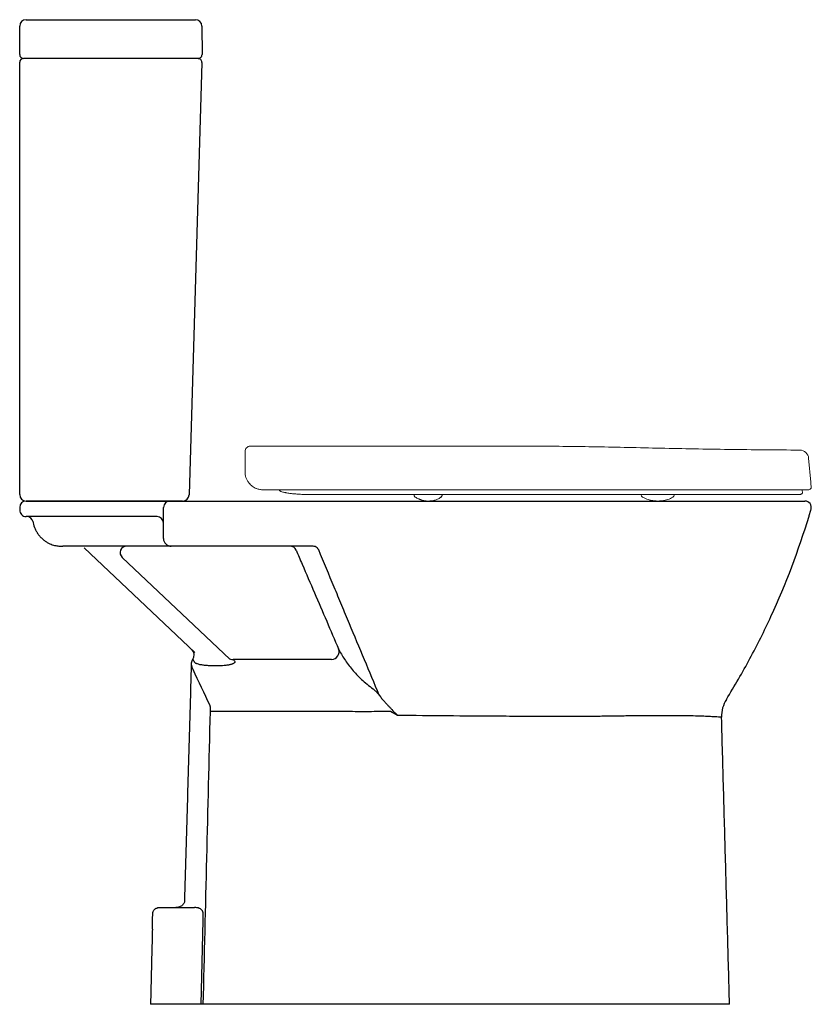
# Model space of a CAD drawing. Header units: millimetres. Extents: x 4850.766 to 4851.379, y 2500.707 to 2501.47.
import ezdxf

# ---------------------------------------------------------------- set-up
doc = ezdxf.new("R2010")
doc.units = ezdxf.units.MM
doc.layers.add('SANINDUSA', color=3, linetype='Continuous')

msp = doc.modelspace()

# ---------------------------------------------------------------- linework, layer by layer
at = {"layer": 'SANINDUSA'}
for p, q in [((4850.76566, 2501.44299), (4850.76566, 2501.46499)), ((4850.77066, 2501.46999), (4850.78366, 2501.46999)), ((4850.78366, 2501.46999), (4850.8889, 2501.46999)), ((4850.8889, 2501.46999), (4850.9019, 2501.46999)), ((4850.9069, 2501.46502), (4850.90701, 2501.44301)), ((4850.76566, 2501.10199), (4850.76566, 2501.43699)), ((4850.78366, 2501.43999), (4850.76866, 2501.43999)), ((4850.88901, 2501.43999), (4850.78366, 2501.43999)), ((4850.90401, 2501.43999), (4850.88901, 2501.43999)), ((4850.90688, 2501.43691), (4850.89693, 2501.10185)), ((4851.37933, 2501.10667), (4851.37894, 2501.10667)), ((4851.37233, 2501.10308), (4851.37249, 2501.10308)), ((4850.78366, 2501.09699), (4850.77066, 2501.09699)), ((4850.87894, 2501.09699), (4850.78366, 2501.09699)), ((4850.83066, 2501.09699), (4850.87215, 2501.09699)), ((4850.87215, 2501.09699), (4850.88215, 2501.09699)), ((4850.89194, 2501.09699), (4850.87894, 2501.09699)), ((4850.87215, 2501.08499), (4850.83066, 2501.08499)), ((4850.90139, 2500.97951), (4850.81561, 2501.06063)), ((4850.84512, 2501.05336), (4850.92846, 2500.97456)), ((4850.90624, 2500.70699), (4850.90781, 2500.77199)), ((4850.90781, 2500.77199), (4850.90794, 2500.77717)), ((4850.90624, 2500.70699), (4850.86709, 2500.70699)), ((4850.90755, 2500.70699), (4850.90624, 2500.70699)), ((4850.90821, 2500.70699), (4850.90755, 2500.70699)), ((4851.21305, 2500.70699), (4850.91281, 2500.70699)), ((4851.31597, 2500.70699), (4851.21305, 2500.70699))]:
    msp.add_line(p, q, dxfattribs=at)
at = {"layer": 'SANINDUSA', "linetype": 'Continuous', "lineweight": 15}
for p, q in [((4850.94035, 2501.13547), (4850.94035, 2501.11967)), ((4851.37728, 2501.1301), (4851.37889, 2501.11167)), ((4851.37933, 2501.10667), (4851.37889, 2501.11167)), ((4851.07148, 2501.10157), (4851.07147, 2501.10208)), ((4851.09309, 2501.10208), (4851.09308, 2501.10157)), ((4851.24748, 2501.10172), (4851.24747, 2501.10208)), ((4851.25847, 2501.10217), (4851.25847, 2501.10208)), ((4851.27301, 2501.10174), (4851.27301, 2501.10208)), ((4851.37226, 2501.10567), (4851.37249, 2501.10308))]:
    msp.add_line(p, q, dxfattribs=at)
at = {"layer": 'SANINDUSA'}
for centre, radius, start, end in [((4850.77066, 2501.46499), 0.005, 90, 180), ((4850.9019, 2501.46499), 0.005, 0.3, 90), ((4850.76866, 2501.44299), 0.003, 180, 270), ((4850.90401, 2501.44299), 0.003, 270, 0.3), ((4850.76866, 2501.43699), 0.003, 90, 180), ((4850.90388, 2501.43699), 0.003, 358.3, 90), ((4850.77066, 2501.10199), 0.005, 180, 270), ((4850.89194, 2501.10199), 0.005, 270, 358.3), ((4850.77066, 2501.09199), 0.005, 90, 179.98061), ((4850.88215, 2501.09199), 0.005, 90, 180), ((4851.37434, 2501.09199), 0.005, 343.70388, 90), ((4850.77066, 2501.08999), 0.005, 179.98061, 270), ((4850.7711, 2501.07999), 0.005, 10.07377, 89.99924), ((4850.87215, 2501.07999), 0.005, 0, 90), ((4850.84856, 2501.05699), 0.005, 90, 226.60368), ((4850.88315, 2501.06799), 0.006, 180, 270), ((4850.97531, 2501.05699), 0.005, 23.3121, 89.98442), ((4850.89604, 2500.97769), 0.005, 319.44059, 46.60368), ((4851.00726, 2500.98031), 0.006, 271.22069, 20.03916), ((4850.90369, 2500.97126), 0.005, 140.16513, 178.3657), ((4850.93047, 2500.9785), 0.00424, 227.35704, 277.62237), ((4851.33475, 2500.93012), 0.025, 148.25617, 181.6), ((4850.91596, 2500.87097), 0.06296, 87.87809, 92.06774)]:
    msp.add_arc(centre, radius, start, end, dxfattribs=at)
at = {"layer": 'SANINDUSA', "linetype": 'Continuous', "lineweight": 15}
for centre, radius, start, end in [((4850.94435, 2501.13547), 0.004, 89.79743, 180), ((4851.37031, 2501.12949), 0.007, 5, 89.64088), ((4851.37694, 2501.10817), 0.0025, 270, 323.13), ((4851.27082, 2501.10184), 0.00219, 300.16488, 357.42652)]:
    msp.add_arc(centre, radius, start, end, dxfattribs=at)
at = {"layer": 'SANINDUSA'}
msp.add_ellipse((4796.06336, 551.2039), major_axis=(55.85231, 1999.20124), ratio=0.000859, start_param=6.059769, end_param=6.060282, dxfattribs=at)
at = {"layer": 'SANINDUSA', "linetype": 'Continuous', "lineweight": 15}
for points, knots in [([(4850.94434, 2501.13947), (4850.948, 2501.13947), (4850.9527, 2501.13947), (4850.99573, 2501.13965), (4851.06657, 2501.13952), (4851.13636, 2501.13947), (4851.16782, 2501.13945)], [0, 0, 0, 0, 0.0491268, 0.063152, 0.5776323, 1, 1, 1, 1]), ([(4851.16782, 2501.13945), (4851.17497, 2501.13943), (4851.19, 2501.13938), (4851.21317, 2501.13902), (4851.23761, 2501.1385), (4851.26285, 2501.13791), (4851.2889, 2501.13738), (4851.31574, 2501.13695), (4851.34298, 2501.13667), (4851.36127, 2501.13655), (4851.37035, 2501.13649)], [0, 0, 0, 0, 0.105886, 0.222562, 0.343242, 0.467903, 0.59652, 0.729061, 0.86554, 1, 1, 1, 1]), ([(4850.94338, 2501.11098), (4850.94284, 2501.11166), (4850.94239, 2501.11235), (4850.94182, 2501.11342), (4850.94164, 2501.11379), (4850.94133, 2501.11451), (4850.94119, 2501.11488), (4850.94083, 2501.11597), (4850.94065, 2501.1167), (4850.94047, 2501.11781), (4850.94042, 2501.11818), (4850.94038, 2501.11874), (4850.94037, 2501.11893), (4850.94035, 2501.1193), (4850.94035, 2501.11949), (4850.94035, 2501.11967)], [0, 0, 0, 0, 0.25, 0.25, 0.375, 0.375, 0.5, 0.5, 0.75, 0.75, 0.875, 0.875, 0.9375, 0.9375, 1, 1, 1, 1]), ([(4850.94915, 2501.10667), (4850.94802, 2501.10713), (4850.94697, 2501.10772), (4850.94551, 2501.1088), (4850.94504, 2501.1092), (4850.94416, 2501.11005), (4850.94376, 2501.1105), (4850.94338, 2501.11098)], [0, 0, 0, 0, 0.5, 0.5, 0.75, 0.75, 1, 1, 1, 1]), ([(4850.94669, 2501.10796), (4850.94713, 2501.10768), (4850.94794, 2501.10719), (4850.94875, 2501.10685), (4850.94911, 2501.10671)], [0, 0, 0, 0, 0.557587, 1, 1, 1, 1]), ([(4850.94915, 2501.10667), (4850.94999, 2501.10634), (4850.95085, 2501.10609), (4850.95214, 2501.10584), (4850.95258, 2501.10578), (4850.95324, 2501.10572), (4850.95346, 2501.1057), (4850.95391, 2501.10568), (4850.95413, 2501.10567), (4850.95435, 2501.10567)], [0, 0, 0, 0, 0.5, 0.5, 0.75, 0.75, 0.875, 0.875, 1, 1, 1, 1]), ([(4850.95435, 2501.10567), (4850.96479, 2501.10567), (4850.97526, 2501.10567), (4850.99627, 2501.10567), (4851.00681, 2501.10567), (4851.02794, 2501.10567), (4851.03852, 2501.10567), (4851.05974, 2501.10567), (4851.07036, 2501.10567), (4851.09164, 2501.10567), (4851.1023, 2501.10567), (4851.12362, 2501.10567), (4851.13429, 2501.10567), (4851.14763, 2501.10567), (4851.15164, 2501.10567), (4851.15564, 2501.10567), (4851.15831, 2501.10567), (4851.15964, 2501.10567), (4851.16364, 2501.10567), (4851.16631, 2501.10567), (4851.17165, 2501.10567), (4851.17431, 2501.10567), (4851.1823, 2501.10567), (4851.18762, 2501.10567), (4851.19556, 2501.10567), (4851.19821, 2501.10567), (4851.20348, 2501.10567), (4851.20611, 2501.10567), (4851.21399, 2501.10567), (4851.2192, 2501.10567), (4851.22957, 2501.10567), (4851.23471, 2501.10567), (4851.24235, 2501.10567), (4851.24488, 2501.10567), (4851.24993, 2501.10567), (4851.25243, 2501.10567), (4851.2599, 2501.10567), (4851.26483, 2501.10567), (4851.27209, 2501.10567), (4851.27449, 2501.10567), (4851.27926, 2501.10567), (4851.28162, 2501.10567), (4851.28865, 2501.10567), (4851.29323, 2501.10567), (4851.3022, 2501.10567), (4851.30657, 2501.10567), (4851.31507, 2501.10567), (4851.3192, 2501.10567), (4851.32516, 2501.10567), (4851.3271, 2501.10567), (4851.33092, 2501.10567), (4851.33279, 2501.10567), (4851.33827, 2501.10567), (4851.34175, 2501.10567), (4851.34668, 2501.10567), (4851.34827, 2501.10567), (4851.35135, 2501.10567), (4851.35283, 2501.10567), (4851.35569, 2501.10567), (4851.35707, 2501.10567), (4851.35969, 2501.10567), (4851.36094, 2501.10567), (4851.36332, 2501.10567), (4851.36444, 2501.10567), (4851.36656, 2501.10567), (4851.36755, 2501.10567), (4851.36939, 2501.10567), (4851.37024, 2501.10567), (4851.37141, 2501.10567), (4851.37178, 2501.10567), (4851.37248, 2501.10567), (4851.37281, 2501.10567), (4851.37438, 2501.10567), (4851.37534, 2501.10567), (4851.3763, 2501.10567), (4851.37654, 2501.10567), (4851.37686, 2501.10567), (4851.37694, 2501.10567), (4851.37694, 2501.10567)], [0, 0, 0, 0, 0.0625, 0.0625, 0.125, 0.125, 0.1875, 0.1875, 0.25, 0.25, 0.3125, 0.3125, 0.375, 0.375, 0.390625, 0.398437, 0.398437, 0.40625, 0.40625, 0.421875, 0.421875, 0.4375, 0.4375, 0.46875, 0.46875, 0.484375, 0.484375, 0.5, 0.5, 0.53125, 0.53125, 0.5625, 0.5625, 0.578125, 0.578125, 0.59375, 0.59375, 0.625, 0.625, 0.640625, 0.640625, 0.65625, 0.65625, 0.6875, 0.6875, 0.71875, 0.71875, 0.75, 0.75, 0.765625, 0.765625, 0.78125, 0.78125, 0.8125, 0.8125, 0.828125, 0.828125, 0.84375, 0.84375, 0.859375, 0.859375, 0.875, 0.875, 0.890625, 0.890625, 0.90625, 0.90625, 0.921875, 0.921875, 0.929687, 0.929687, 0.9375, 0.9375, 0.96875, 0.96875, 0.984375, 0.984375, 1, 1, 1, 1]), ([(4850.97164, 2501.10349), (4850.97137, 2501.10355), (4850.97056, 2501.1037), (4850.96948, 2501.10397), (4850.96852, 2501.10425), (4850.96777, 2501.10459), (4850.96721, 2501.1049), (4850.96695, 2501.10521), (4850.9669, 2501.10527)], [0, 0, 0, 0, 0.1282459, 0.3764273, 0.641299, 0.8058129, 0.9534332, 0.9939488, 0.9939488, 0.9939488, 0.9939488]), ([(4850.98949, 2501.10208), (4850.98949, 2501.10208), (4850.9881, 2501.10208), (4850.98532, 2501.10212), (4850.98146, 2501.1023), (4850.97795, 2501.10259), (4850.97484, 2501.10296), (4850.9728, 2501.10327), (4850.97204, 2501.10344), (4850.97164, 2501.10349)], [0, 0, 0, 0, 0.000003, 0.186011, 0.377543, 0.563417, 0.754324, 0.973224, 1, 1, 1, 1]), ([(4851.37033, 2501.10208), (4851.37033, 2501.10208), (4851.37005, 2501.10208), (4851.36922, 2501.10208), (4851.36887, 2501.10208), (4851.36804, 2501.10208), (4851.36708, 2501.10208), (4851.36585, 2501.10208), (4851.36449, 2501.10208), (4851.36374, 2501.10208), (4851.36131, 2501.10208), (4851.35947, 2501.10208), (4851.35637, 2501.10208), (4851.35528, 2501.10208), (4851.35299, 2501.10208), (4851.3518, 2501.10208), (4851.34929, 2501.10208), (4851.34799, 2501.10208), (4851.34527, 2501.10208), (4851.34385, 2501.10208), (4851.34095, 2501.10208), (4851.33945, 2501.10208), (4851.33638, 2501.10208), (4851.33481, 2501.10208), (4851.32997, 2501.10208), (4851.32661, 2501.10208), (4851.32135, 2501.10208), (4851.31956, 2501.10208), (4851.31592, 2501.10208), (4851.31407, 2501.10208), (4851.3103, 2501.10208), (4851.30838, 2501.10208), (4851.30449, 2501.10208), (4851.30252, 2501.10208), (4851.29653, 2501.10208), (4851.29245, 2501.10208), (4851.2862, 2501.10208), (4851.2841, 2501.10208), (4851.27986, 2501.10208), (4851.27772, 2501.10208), (4851.27125, 2501.10208), (4851.26685, 2501.10208), (4851.25794, 2501.10208), (4851.25342, 2501.10208), (4851.24428, 2501.10208), (4851.23966, 2501.10208), (4851.23034, 2501.10208), (4851.22564, 2501.10208), (4851.21619, 2501.10208), (4851.21143, 2501.10208), (4851.20186, 2501.10208), (4851.19705, 2501.10208), (4851.1874, 2501.10208), (4851.18256, 2501.10208), (4851.17528, 2501.10208), (4851.17286, 2501.10208), (4851.16922, 2501.10208), (4851.168, 2501.10208), (4851.16557, 2501.10208), (4851.1595, 2501.10208), (4851.15343, 2501.10208), (4851.14371, 2501.10208), (4851.13885, 2501.10208), (4851.12427, 2501.10208), (4851.11455, 2501.10208), (4851.1, 2501.10208), (4851.09514, 2501.10208), (4851.08545, 2501.10208), (4851.08061, 2501.10208), (4851.0661, 2501.10208), (4851.05645, 2501.10208), (4851.0372, 2501.10208), (4851.02761, 2501.10208), (4851.00849, 2501.10208), (4850.99897, 2501.10208), (4850.98949, 2501.10208)], [0, 0, 0, 0, 0.03125, 0.03125, 0.046875, 0.046875, 0.0625, 0.078125, 0.078125, 0.09375, 0.09375, 0.125, 0.125, 0.140625, 0.140625, 0.15625, 0.15625, 0.171875, 0.171875, 0.1875, 0.1875, 0.203125, 0.203125, 0.21875, 0.21875, 0.25, 0.25, 0.265625, 0.265625, 0.28125, 0.28125, 0.296875, 0.296875, 0.3125, 0.3125, 0.34375, 0.34375, 0.359375, 0.359375, 0.375, 0.375, 0.40625, 0.40625, 0.4375, 0.4375, 0.46875, 0.46875, 0.5, 0.5, 0.53125, 0.53125, 0.5625, 0.5625, 0.59375, 0.59375, 0.609375, 0.609375, 0.617188, 0.617188, 0.625, 0.65625, 0.65625, 0.6875, 0.6875, 0.75, 0.75, 0.78125, 0.78125, 0.8125, 0.8125, 0.875, 0.875, 0.9375, 0.9375, 1, 1, 1, 1]), ([(4851.07241, 2501.09993), (4851.07228, 2501.10002), (4851.07198, 2501.10022), (4851.07164, 2501.10074), (4851.07145, 2501.10125), (4851.07148, 2501.10153), (4851.07148, 2501.10157)], [0, 0, 0, 0, 0.23043, 0.570219, 0.936625, 1, 1, 1, 1]), ([(4851.08213, 2501.09699), (4851.08168, 2501.097), (4851.08105, 2501.09701), (4851.08014, 2501.09707), (4851.07961, 2501.09713), (4851.07915, 2501.0972), (4851.07864, 2501.0973), (4851.078, 2501.09746), (4851.07754, 2501.09763), (4851.07713, 2501.09778), (4851.07693, 2501.09786), (4851.07655, 2501.098), (4851.07602, 2501.0982), (4851.07538, 2501.09848), (4851.07453, 2501.09884), (4851.07344, 2501.09934), (4851.07276, 2501.09973), (4851.07241, 2501.09993)], [0, 0, 0, 0, 0.136434, 0.187931, 0.231453, 0.269767, 0.305046, 0.370258, 0.472415, 0.506347, 0.523568, 0.540779, 0.617174, 0.661835, 0.715308, 0.854015, 1, 1, 1, 1]), ([(4851.09247, 2501.10013), (4851.09173, 2501.09963), (4851.09025, 2501.09862), (4851.08776, 2501.09763), (4851.08503, 2501.09708), (4851.08314, 2501.09702), (4851.08213, 2501.09699)], [0, 0, 0, 0, 0.223872, 0.451561, 0.70786, 1, 1, 1, 1]), ([(4851.09306, 2501.10156), (4851.09305, 2501.1014), (4851.09304, 2501.10101), (4851.09278, 2501.10049), (4851.09246, 2501.10012), (4851.09226, 2501.1), (4851.0922, 2501.09996)], [0, 0, 0, 0, 0.254539, 0.602095, 0.885789, 1, 1, 1, 1]), ([(4851.24857, 2501.09996), (4851.24851, 2501.10001), (4851.24815, 2501.10018), (4851.24772, 2501.10074), (4851.2475, 2501.10134), (4851.24748, 2501.10163), (4851.24748, 2501.10172)], [0, 0, 0, 0, 0.1660165, 0.5273206, 0.8405001, 1, 1, 1, 1]), ([(4851.26024, 2501.09699), (4851.25948, 2501.09701), (4851.25815, 2501.09704), (4851.25674, 2501.09721), (4851.25581, 2501.09737), (4851.25499, 2501.09752), (4851.25407, 2501.09773), (4851.25263, 2501.09812), (4851.25067, 2501.09884), (4851.24931, 2501.09957), (4851.24857, 2501.09996)], [0, 0, 0, 0, 0.186293, 0.322257, 0.407028, 0.447322, 0.517983, 0.637933, 0.804359, 1, 1, 1, 1]), ([(4851.27192, 2501.09995), (4851.27132, 2501.09962), (4851.27017, 2501.09898), (4851.26824, 2501.09815), (4851.26595, 2501.09748), (4851.26328, 2501.09707), (4851.26123, 2501.09702), (4851.26024, 2501.09699)], [0, 0, 0, 0, 0.208259, 0.40108, 0.566797, 0.792246, 1, 1, 1, 1]), ([(4851.37233, 2501.10308), (4851.37221, 2501.10292), (4851.37208, 2501.10278), (4851.37179, 2501.10254), (4851.37162, 2501.10243), (4851.37128, 2501.10226), (4851.3711, 2501.10219), (4851.37072, 2501.1021), (4851.37052, 2501.10208), (4851.37033, 2501.10208)], [0, 0, 0, 0, 0.25, 0.25, 0.5, 0.5, 0.75, 0.75, 1, 1, 1, 1])]:
    msp.add_open_spline(points, degree=3, knots=knots, dxfattribs=at)
at = {"layer": 'SANINDUSA'}
for points, degree in [([(4850.76566, 2501.09199), (4850.76566, 2501.08999)], 1), ([(4850.87715, 2501.06799), (4850.87715, 2501.07599), (4850.87715, 2501.08399), (4850.87715, 2501.09199)], 3), ([(4851.34806, 2501.0076), (4851.35968, 2501.03279), (4851.36955, 2501.05878), (4851.37759, 2501.08539)], 3), ([(4851.37759, 2501.08539), (4851.37914, 2501.09059)], 1), ([(4850.87315, 2501.06199), (4850.85899, 2501.06199), (4850.84482, 2501.06199), (4850.83066, 2501.06199)], 3), ([(4850.8987, 2500.9714), (4850.89338, 2500.7869)], 1), ([(4850.90007, 2500.96644), (4850.89941, 2500.96779), (4850.89899, 2500.96916), (4850.89881, 2500.97053)], 3), ([(4850.90105, 2500.97227), (4850.90076, 2500.97276), (4850.90051, 2500.97323), (4850.90029, 2500.97369)], 3), ([(4850.90537, 2500.97016), (4850.90468, 2500.97039), (4850.90408, 2500.97056), (4850.90356, 2500.97073)], 3), ([(4850.91895, 2500.96922), (4850.91847, 2500.96922), (4850.91799, 2500.96922), (4850.9175, 2500.96922)], 3), ([(4850.93103, 2500.9743), (4850.93132, 2500.97402), (4850.93161, 2500.97375), (4850.9319, 2500.97348)], 3), ([(4850.91323, 2500.93845), (4850.90884, 2500.94771), (4850.90445, 2500.95704), (4850.90007, 2500.96644)], 3), ([(4851.04824, 2500.94179), (4851.05411, 2500.93547)], 1), ([(4851.31597, 2500.70699), (4851.30976, 2500.92943)], 1), ([(4850.8685, 2500.76535), (4850.86709, 2500.70699)], 1)]:
    msp.add_open_spline(points, degree=degree, dxfattribs=at)
for points, knots in [([(4850.77066, 2501.09699), (4850.77066, 2501.09699), (4850.7706, 2501.09699), (4850.77092, 2501.09699), (4850.77194, 2501.09699), (4850.77374, 2501.09699), (4850.77634, 2501.09699), (4850.77986, 2501.09699), (4850.78445, 2501.09699), (4850.78948, 2501.09699), (4850.79462, 2501.09699), (4850.79956, 2501.09699), (4850.80498, 2501.09699), (4850.81084, 2501.09699), (4850.8171, 2501.09699), (4850.82376, 2501.09699), (4850.82836, 2501.09699), (4850.83066, 2501.09699)], [0, 0, 0, 0, 0.0000088, 0.082589, 0.1653896, 0.2481569, 0.3306917, 0.4195526, 0.5085925, 0.5972989, 0.6563099, 0.7154411, 0.7743461, 0.8306128, 0.886831, 0.9434322, 1, 1, 1, 1]), ([(4850.88215, 2501.09699), (4850.88215, 2501.09699), (4850.8822, 2501.09699), (4850.88233, 2501.09699), (4850.88238, 2501.09699), (4850.88251, 2501.09699), (4850.88258, 2501.09699), (4850.88284, 2501.09699), (4850.88305, 2501.09699), (4850.88342, 2501.09699), (4850.88356, 2501.09699), (4850.88384, 2501.09699), (4850.884, 2501.09699), (4850.88449, 2501.09699), (4850.88484, 2501.09699), (4850.88562, 2501.09699), (4850.88604, 2501.09699), (4850.88739, 2501.09699), (4850.88837, 2501.09699), (4850.88943, 2501.09699)], [0, 0, 0, 0, 0.125, 0.125, 0.1875, 0.1875, 0.25, 0.25, 0.375, 0.375, 0.4375, 0.4375, 0.5, 0.5, 0.625, 0.625, 0.75, 0.75, 1, 1, 1, 1]), ([(4850.88943, 2501.09699), (4850.91125, 2501.09699), (4850.93324, 2501.09699), (4850.97752, 2501.09699), (4850.99982, 2501.09699), (4851.02789, 2501.09699), (4851.03351, 2501.09699), (4851.04478, 2501.09699), (4851.05042, 2501.09699), (4851.06735, 2501.09699), (4851.07865, 2501.09699), (4851.11259, 2501.09699), (4851.13526, 2501.09699), (4851.15797, 2501.09699)], [0, 0, 0, 0, 0.25, 0.25, 0.5, 0.5, 0.5625, 0.5625, 0.625, 0.625, 0.75, 0.75, 1, 1, 1, 1]), ([(4851.15797, 2501.09699), (4851.16176, 2501.09699), (4851.16934, 2501.09699), (4851.18246, 2501.09699), (4851.19729, 2501.09699), (4851.21376, 2501.09699), (4851.23003, 2501.09699), (4851.246, 2501.09699), (4851.26027, 2501.09699), (4851.27289, 2501.09699), (4851.28394, 2501.09699), (4851.29494, 2501.09699), (4851.30583, 2501.09699), (4851.31648, 2501.09699), (4851.32655, 2501.09699), (4851.33592, 2501.09699), (4851.34428, 2501.09699), (4851.35161, 2501.09699), (4851.35792, 2501.09699), (4851.36334, 2501.09699), (4851.36755, 2501.09699), (4851.37064, 2501.09699), (4851.37274, 2501.09699), (4851.37408, 2501.09699), (4851.37425, 2501.09699), (4851.37434, 2501.09699)], [0, 0, 0, 0, 0.037489, 0.074978, 0.129893, 0.184984, 0.240111, 0.295156, 0.350031, 0.391129, 0.432255, 0.473348, 0.517838, 0.562503, 0.607197, 0.651803, 0.696243, 0.737256, 0.778404, 0.819529, 0.86051, 0.895332, 0.930263, 0.965188, 1, 1, 1, 1]), ([(4850.83066, 2501.08499), (4850.82836, 2501.08499), (4850.82376, 2501.08499), (4850.8171, 2501.08499), (4850.81084, 2501.08499), (4850.80498, 2501.08499), (4850.79956, 2501.08499), (4850.79462, 2501.08499), (4850.78948, 2501.08499), (4850.78445, 2501.08499), (4850.77986, 2501.08499), (4850.77634, 2501.08499), (4850.77374, 2501.08499), (4850.77194, 2501.08499), (4850.77092, 2501.08499), (4850.7706, 2501.08499), (4850.77066, 2501.08499), (4850.77066, 2501.08499)], [0, 0, 0, 0, 0.056568, 0.113169, 0.169387, 0.225654, 0.284559, 0.34369, 0.402701, 0.491407, 0.580447, 0.669308, 0.751843, 0.83461, 0.917411, 0.999991, 1, 1, 1, 1]), ([(4850.77608, 2501.08086), (4850.7761, 2501.08063), (4850.77627, 2501.07875), (4850.7773, 2501.07611), (4850.77883, 2501.07304), (4850.7803, 2501.07084), (4850.78202, 2501.06882), (4850.78393, 2501.06704), (4850.78596, 2501.06554), (4850.78802, 2501.06434), (4850.79, 2501.06345), (4850.79248, 2501.06262), (4850.79527, 2501.06211), (4850.79754, 2501.062), (4850.79874, 2501.062), (4850.79902, 2501.062)], [0, 0, 0, 0, 0.019201, 0.158215, 0.228672, 0.299647, 0.370828, 0.441203, 0.509765, 0.576203, 0.641265, 0.705555, 0.832963, 0.960488, 1, 1, 1, 1]), ([(4850.83066, 2501.06199), (4850.82934, 2501.06199), (4850.8267, 2501.06199), (4850.8228, 2501.06199), (4850.81902, 2501.06199), (4850.81544, 2501.06199), (4850.81209, 2501.06199), (4850.80903, 2501.06199), (4850.80628, 2501.06199), (4850.80389, 2501.06199), (4850.80186, 2501.06199), (4850.80027, 2501.06199), (4850.79933, 2501.06199), (4850.79904, 2501.06199), (4850.79902, 2501.06199)], [0, 0, 0, 0, 0.093156, 0.187155, 0.280207, 0.372951, 0.464235, 0.556141, 0.646161, 0.735758, 0.823003, 0.910578, 0.995478, 1, 1, 1, 1]), ([(4850.88315, 2501.06199), (4850.88315, 2501.06199), (4850.88308, 2501.06199), (4850.88286, 2501.06199), (4850.88277, 2501.06199), (4850.88255, 2501.06199), (4850.88243, 2501.06199), (4850.88202, 2501.06199), (4850.88169, 2501.06199), (4850.8811, 2501.06199), (4850.88089, 2501.06199), (4850.88046, 2501.06199), (4850.88023, 2501.06199), (4850.87952, 2501.06199), (4850.87901, 2501.06199), (4850.87794, 2501.06199), (4850.87737, 2501.06199), (4850.87562, 2501.06199), (4850.87438, 2501.06199), (4850.87315, 2501.06199)], [0, 0, 0, 0, 0.125, 0.125, 0.1875, 0.1875, 0.25, 0.25, 0.375, 0.375, 0.4375, 0.4375, 0.5, 0.5, 0.625, 0.625, 0.75, 0.75, 1, 1, 1, 1]), ([(4850.88985, 2501.06199), (4850.88937, 2501.06199), (4850.8889, 2501.06199), (4850.88799, 2501.06199), (4850.88756, 2501.06199), (4850.88674, 2501.06199), (4850.88635, 2501.06199), (4850.88563, 2501.06199), (4850.8853, 2501.06199), (4850.88485, 2501.06199), (4850.88471, 2501.06199), (4850.88444, 2501.06199), (4850.88432, 2501.06199), (4850.88398, 2501.06199), (4850.88378, 2501.06199), (4850.88347, 2501.06199), (4850.88335, 2501.06199), (4850.88319, 2501.06199), (4850.88315, 2501.06199), (4850.88315, 2501.06199)], [0, 0, 0, 0, 0.125, 0.125, 0.25, 0.25, 0.375, 0.375, 0.5, 0.5, 0.5625, 0.5625, 0.625, 0.625, 0.75, 0.75, 0.875, 0.875, 1, 1, 1, 1]), ([(4850.99258, 2501.06199), (4850.97527, 2501.06199), (4850.95805, 2501.06199), (4850.9238, 2501.06199), (4850.90678, 2501.06199), (4850.88985, 2501.06199)], [0, 0, 0, 0, 0.5, 0.5, 1, 1, 1, 1]), ([(4850.99747, 2501.05908), (4850.99738, 2501.05931), (4850.99727, 2501.05954), (4850.997, 2501.05997), (4850.99684, 2501.06019), (4850.99648, 2501.06058), (4850.99628, 2501.06075), (4850.99586, 2501.06107), (4850.99564, 2501.06121), (4850.99495, 2501.06157), (4850.99448, 2501.06174), (4850.99352, 2501.06195), (4850.99305, 2501.06199), (4850.99258, 2501.06199)], [0, 0, 0, 0, 0.125, 0.125, 0.25, 0.25, 0.375, 0.375, 0.5, 0.5, 0.75, 0.75, 1, 1, 1, 1]), ([(4850.97991, 2501.05897), (4850.98149, 2501.0553), (4850.98307, 2501.05162), (4850.98465, 2501.04795), (4850.99098, 2501.03325), (4850.99731, 2501.01856), (4851.00364, 2501.00386), (4851.00673, 2500.9967), (4851.00981, 2500.98953), (4851.0129, 2500.98236)], [0.00000021, 0.00000021, 0.00000021, 0.00000021, 0.012, 0.012, 0.012, 0.06, 0.06, 0.06, 0.08341267, 0.08341267, 0.08341267, 0.08341267]), ([(4851.04446, 2500.94653), (4851.04064, 2500.95559), (4851.03681, 2500.96474), (4851.02907, 2500.98322), (4851.02518, 2500.99255), (4851.0193, 2501.00664), (4851.01733, 2501.01136), (4851.01339, 2501.02083), (4851.01141, 2501.02558), (4851.00546, 2501.03987), (4851.00147, 2501.04945), (4850.99747, 2501.05908)], [0, 0, 0, 0, 0.25, 0.25, 0.5, 0.5, 0.625, 0.625, 0.75, 0.75, 1, 1, 1, 1]), ([(4851.31349, 2500.94328), (4851.31664, 2500.94847), (4851.32295, 2500.95887), (4851.3318, 2500.97484), (4851.34025, 2500.99105), (4851.34545, 2501.00208), (4851.34806, 2501.0076)], [0, 0, 0, 0, 0.249536, 0.499072, 0.749536, 1, 1, 1, 1]), ([(4851.0129, 2500.98236), (4851.01422, 2500.97967), (4851.01573, 2500.977), (4851.01832, 2500.97302), (4851.01924, 2500.9717), (4851.02119, 2500.96907), (4851.02223, 2500.96777), (4851.02552, 2500.96388), (4851.02796, 2500.96132), (4851.03339, 2500.95629), (4851.03639, 2500.95381), (4851.03971, 2500.95139)], [0, 0, 0, 0, 0.25, 0.25, 0.375, 0.375, 0.5, 0.5, 0.75, 0.75, 1, 1, 1, 1]), ([(4850.89881, 2500.97053), (4850.89878, 2500.97076), (4850.89871, 2500.97124), (4850.8987, 2500.97149), (4850.8987, 2500.9714), (4850.8987, 2500.9714)], [0, 0, 0, 0, 0.493133, 0.999941, 1, 1, 1, 1]), ([(4850.90029, 2500.97369), (4850.90014, 2500.97397), (4850.89989, 2500.97443), (4850.8999, 2500.97441), (4850.8999, 2500.97441)], [0, 0, 0, 0, 0.605489, 1, 1, 1, 1]), ([(4850.90356, 2500.97073), (4850.90323, 2500.97084), (4850.90293, 2500.97094), (4850.9024, 2500.97115), (4850.90216, 2500.97127), (4850.90175, 2500.97151), (4850.90158, 2500.97165), (4850.90127, 2500.97194), (4850.90115, 2500.9721), (4850.90105, 2500.97227)], [0, 0, 0, 0, 0.25, 0.25, 0.5, 0.5, 0.75, 0.75, 1, 1, 1, 1]), ([(4850.9175, 2500.96922), (4850.91645, 2500.96921), (4850.9154, 2500.96923), (4850.91383, 2500.96929), (4850.91331, 2500.96932), (4850.91228, 2500.96938), (4850.91176, 2500.96941), (4850.91023, 2500.96953), (4850.90923, 2500.96963), (4850.90727, 2500.96987), (4850.90631, 2500.97), (4850.90537, 2500.97016)], [0, 0, 0, 0, 0.25, 0.25, 0.375, 0.375, 0.5, 0.5, 0.75, 0.75, 1, 1, 1, 1]), ([(4850.9319, 2500.97348), (4850.9322, 2500.97319), (4850.93239, 2500.9729), (4850.93246, 2500.97253), (4850.93247, 2500.97245), (4850.93246, 2500.9723), (4850.93244, 2500.97223), (4850.93237, 2500.972), (4850.93229, 2500.97186), (4850.9321, 2500.97164), (4850.93203, 2500.97157), (4850.93187, 2500.97143), (4850.93178, 2500.97136), (4850.93149, 2500.97116), (4850.93126, 2500.97103), (4850.93087, 2500.97084), (4850.93073, 2500.97078), (4850.93044, 2500.97067), (4850.93029, 2500.97061), (4850.92982, 2500.97045), (4850.92948, 2500.97035), (4850.92878, 2500.97016), (4850.9284, 2500.97007), (4850.92763, 2500.96992), (4850.92723, 2500.96984), (4850.92642, 2500.96971), (4850.926, 2500.96966), (4850.92515, 2500.96955), (4850.92472, 2500.9695), (4850.92341, 2500.96938), (4850.92253, 2500.96933), (4850.92075, 2500.96925), (4850.91986, 2500.96923), (4850.91895, 2500.96922)], [0, 0, 0, 0, 0.125, 0.125, 0.15625, 0.15625, 0.1875, 0.1875, 0.25, 0.25, 0.28125, 0.28125, 0.3125, 0.3125, 0.375, 0.375, 0.40625, 0.40625, 0.4375, 0.4375, 0.5, 0.5, 0.5625, 0.5625, 0.625, 0.625, 0.6875, 0.6875, 0.75, 0.75, 0.875, 0.875, 1, 1, 1, 1]), ([(4851.00739, 2500.97431), (4850.99542, 2500.97431), (4850.98345, 2500.9743), (4850.97148, 2500.9743), (4850.958, 2500.9743), (4850.94452, 2500.9743), (4850.93103, 2500.9743)], [0.00894369, 0.00894369, 0.00894369, 0.00894369, 0.0448596, 0.0448596, 0.0448596, 0.08530027, 0.08530027, 0.08530027, 0.08530027]), ([(4851.03971, 2500.95139), (4851.04004, 2500.95115), (4851.04039, 2500.95085), (4851.04095, 2500.95035), (4851.04114, 2500.95017), (4851.04153, 2500.9498), (4851.04173, 2500.9496), (4851.04213, 2500.94919), (4851.04233, 2500.94897), (4851.04275, 2500.94853), (4851.04295, 2500.9483), (4851.04359, 2500.94758), (4851.04402, 2500.94708), (4851.04446, 2500.94653)], [0, 0, 0, 0, 0.25, 0.25, 0.375, 0.375, 0.5, 0.5, 0.625, 0.625, 0.75, 0.75, 1, 1, 1, 1]), ([(4851.04446, 2500.94653), (4851.04473, 2500.94612), (4851.04502, 2500.94571), (4851.04562, 2500.94489), (4851.04593, 2500.94449), (4851.04688, 2500.9433), (4851.04755, 2500.94254), (4851.04824, 2500.94179)], [0, 0, 0, 0, 0.25, 0.25, 0.5, 0.5, 1, 1, 1, 1]), ([(4850.91369, 2500.93388), (4850.9137, 2500.93414), (4850.9137, 2500.93439), (4850.9137, 2500.93489), (4850.9137, 2500.93513), (4850.91368, 2500.93561), (4850.91367, 2500.93584), (4850.91364, 2500.93628), (4850.91362, 2500.9365), (4850.91358, 2500.9369), (4850.91356, 2500.93709), (4850.9135, 2500.93745), (4850.91348, 2500.93761), (4850.91338, 2500.93806), (4850.91331, 2500.93829), (4850.91323, 2500.93845)], [0, 0, 0, 0, 0.125, 0.125, 0.25, 0.25, 0.375, 0.375, 0.5, 0.5, 0.625, 0.625, 0.75, 0.75, 1, 1, 1, 1]), ([(4851.05314, 2500.93379), (4851.04752, 2500.93378), (4851.04189, 2500.93377), (4851.03065, 2500.93376), (4851.02503, 2500.93377), (4851.00817, 2500.93377), (4850.99692, 2500.93378), (4850.96321, 2500.93381), (4850.94074, 2500.93384), (4850.9183, 2500.93388)], [0, 0, 0, 0, 0.125, 0.125, 0.25, 0.25, 0.5, 0.5, 1, 1, 1, 1]), ([(4851.05859, 2500.93083), (4851.05858, 2500.93083), (4851.05674, 2500.93178), (4851.05493, 2500.93279), (4851.05314, 2500.93379)], [0, 0, 0, 0, 0.0056156, 1, 1, 1, 1]), ([(4851.05411, 2500.93547), (4851.05536, 2500.93414), (4851.05679, 2500.93262), (4851.05831, 2500.93111), (4851.05854, 2500.93088), (4851.05858, 2500.93084), (4851.05859, 2500.93083)], [0, 0, 0, 0, 0.850283, 0.972165, 0.994038, 1, 1, 1, 1]), ([(4851.21264, 2500.93009), (4851.21103, 2500.93007), (4851.20943, 2500.93006), (4851.20623, 2500.93004), (4851.20462, 2500.93003), (4851.19981, 2500.93001), (4851.19661, 2500.93), (4851.18699, 2500.92999), (4851.18058, 2500.92999), (4851.16775, 2500.93002), (4851.16133, 2500.93005), (4851.1485, 2500.93012), (4851.14208, 2500.93016), (4851.10998, 2500.93037), (4851.08428, 2500.93058), (4851.05859, 2500.93083)], [0, 0, 0, 0, 0.03125, 0.03125, 0.0625, 0.0625, 0.125, 0.125, 0.25, 0.25, 0.375, 0.375, 0.5, 0.5, 1, 1, 1, 1]), ([(4851.30976, 2500.92943), (4851.3097, 2500.92943), (4851.30958, 2500.92944), (4851.30847, 2500.92952), (4851.30627, 2500.92967), (4851.30254, 2500.92988), (4851.2976, 2500.93011), (4851.29148, 2500.93033), (4851.28428, 2500.9305), (4851.27611, 2500.93063), (4851.26703, 2500.93068), (4851.25718, 2500.93065), (4851.24669, 2500.93057), (4851.23567, 2500.93043), (4851.22428, 2500.93026), (4851.21651, 2500.93015), (4851.21264, 2500.93009)], [0, 0, 0, 0, 0.051372, 0.102745, 0.177454, 0.252401, 0.327111, 0.401798, 0.476722, 0.551408, 0.626095, 0.701021, 0.775709, 0.850393, 0.925316, 1, 1, 1, 1]), ([(4850.89338, 2500.7869), (4850.89338, 2500.78686), (4850.89336, 2500.78646), (4850.89319, 2500.7857), (4850.89264, 2500.7847), (4850.89183, 2500.78379), (4850.89075, 2500.783), (4850.88942, 2500.78239), (4850.88805, 2500.78205), (4850.88714, 2500.78201), (4850.88676, 2500.78199)], [0, 0, 0, 0, 0.011012, 0.133207, 0.254093, 0.388801, 0.536679, 0.695104, 0.876119, 1, 1, 1, 1]), ([(4850.86879, 2500.77712), (4850.8688, 2500.77744), (4850.86884, 2500.77776), (4850.86894, 2500.77823), (4850.86898, 2500.77838), (4850.86908, 2500.77869), (4850.86914, 2500.77884), (4850.86933, 2500.77929), (4850.86949, 2500.77957), (4850.86985, 2500.7801), (4850.87006, 2500.78035), (4850.87052, 2500.7808), (4850.87077, 2500.781), (4850.87118, 2500.78126), (4850.87132, 2500.78135), (4850.8716, 2500.7815), (4850.87175, 2500.78156), (4850.87249, 2500.78187), (4850.87314, 2500.78199), (4850.87379, 2500.78199)], [0, 0, 0, 0, 0.125, 0.125, 0.1875, 0.1875, 0.25, 0.25, 0.375, 0.375, 0.5, 0.5, 0.625, 0.625, 0.6875, 0.6875, 0.75, 0.75, 1, 1, 1, 1]), ([(4850.87379, 2500.78199), (4850.87379, 2500.78199), (4850.87394, 2500.78199), (4850.8744, 2500.78199), (4850.87459, 2500.78199), (4850.87504, 2500.78199), (4850.8753, 2500.78199), (4850.87678, 2500.78199), (4850.87853, 2500.78199), (4850.88201, 2500.78199), (4850.88331, 2500.78199), (4850.88511, 2500.78199), (4850.88548, 2500.78199), (4850.88624, 2500.78199), (4850.88663, 2500.78199), (4850.88781, 2500.78199), (4850.88864, 2500.78199), (4850.89291, 2500.78199), (4850.89683, 2500.78199), (4850.90124, 2500.78199)], [0, 0, 0, 0, 0.125, 0.125, 0.1875, 0.1875, 0.25, 0.25, 0.5, 0.5, 0.625, 0.625, 0.65625, 0.65625, 0.6875, 0.6875, 0.75, 0.75, 1, 1, 1, 1]), ([(4850.90794, 2500.77717), (4850.90794, 2500.77737), (4850.90793, 2500.77756), (4850.90789, 2500.77793), (4850.90785, 2500.7781), (4850.90777, 2500.77841), (4850.90772, 2500.77856), (4850.90761, 2500.77883), (4850.90755, 2500.77896), (4850.90737, 2500.77931), (4850.90724, 2500.77951), (4850.90696, 2500.77986), (4850.90682, 2500.78002), (4850.90639, 2500.78044), (4850.90609, 2500.78067), (4850.90548, 2500.78105), (4850.90518, 2500.7812), (4850.90426, 2500.78159), (4850.90365, 2500.78175), (4850.90244, 2500.78195), (4850.90183, 2500.78199), (4850.90124, 2500.78199)], [0, 0, 0, 0, 0.03125, 0.03125, 0.0625, 0.0625, 0.09375, 0.09375, 0.125, 0.125, 0.1875, 0.1875, 0.25, 0.25, 0.375, 0.375, 0.5, 0.5, 0.75, 0.75, 1, 1, 1, 1]), ([(4850.8685, 2500.76535), (4850.86856, 2500.76756), (4850.86865, 2500.77149), (4850.86875, 2500.77541), (4850.86879, 2500.77712)], [0, 0, 0, 0, 0.5647575, 1, 1, 1, 1]), ([(4850.91281, 2500.70699), (4850.91253, 2500.70699), (4850.91225, 2500.70699), (4850.91171, 2500.70699), (4850.91145, 2500.70699), (4850.91094, 2500.70699), (4850.91069, 2500.70699), (4850.91022, 2500.70699), (4850.91, 2500.70699), (4850.90959, 2500.70699), (4850.9094, 2500.70699), (4850.90906, 2500.70699), (4850.9089, 2500.70699), (4850.90863, 2500.70699), (4850.90852, 2500.70699), (4850.90833, 2500.70699), (4850.90826, 2500.70699), (4850.90821, 2500.70699)], [0, 0, 0, 0, 0.125, 0.125, 0.25, 0.25, 0.375, 0.375, 0.5, 0.5, 0.625, 0.625, 0.75, 0.75, 0.875, 0.875, 1, 1, 1, 1])]:
    msp.add_open_spline(points, degree=3, knots=knots, dxfattribs=at)

doc.saveas('drawing.dxf')
